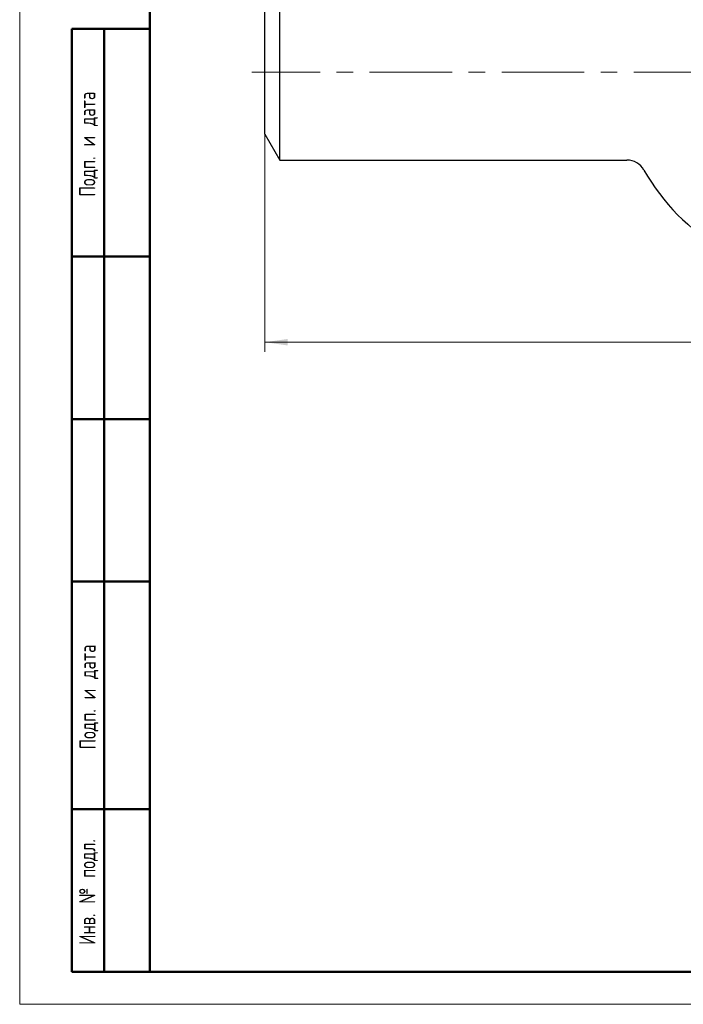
# Model space of a CAD drawing. Header units: millimetres. Extents: x 0 to 420, y 0 to 297.
# Tile 1 of 15: x 0 to 102, y 0 to 151. Entities that reach past the tile are written whole.
import ezdxf

# ---------------------------------------------------------------- set-up
doc = ezdxf.new("R2010")
doc.units = ezdxf.units.MM
doc.linetypes.add('CENTERX2', pattern=[20.32, 12.7, -2.54, 2.54, -2.54])
doc.layers.add('ОСНОВНОЙ', color=7, linetype='Continuous', lineweight=25)
doc.styles.add('SLDTEXTSTYLE0', font='TXT', dxfattribs={"width": 0.7, "bigfont": 'bigfont'})
doc.styles.add('SLDTEXTSTYLE1', font='TXT', dxfattribs={"width": 0.7})
doc.dimstyles.new('SLDDIMSTYLE0', dxfattribs={"dimtxt": 5, "dimasz": 3.5, "dimexe": 0, "dimexo": 0.0625, "dimgap": 1.25, "dimtad": 2, "dimrnd": 1e-09, "dimzin": 12, "dimdsep": 46, "dimtxsty": 'SLDTEXTSTYLE1', "dimsah": 1, "dimcen": 0.09, "dimadec": 0, "dimazin": 3, "dimtol": 1, "dimtp": 3, "dimtm": 3, "dimtfac": 1, "dimtdec": 3, "dimtofl": 0, "dimtmove": 0, "dimatfit": 3, "dimfxl": 1, "dimfrac": 2, "dimtolj": 1, "dimarcsym": 0})

# ---------------------------------------------------------------- blocks, each defined once
blk = doc.blocks.new('_D')
at = {"color": 7, "linetype": 'Continuous', "lineweight": 0}
for p, q in [((37.72, 133.81), (37.72, 100.31)), ((267.72, 133.81), (267.72, 100.31)), ((37.72, 101.81), (267.72, 101.81))]:
    blk.add_line(p, q, dxfattribs=at)
at = {"color": 7, "linetype": 'Continuous', "lineweight": 18}
for points in [[(37.72, 101.81), (41.22, 101.31), (41.22, 102.31)], [(267.72, 101.81), (264.22, 102.31), (264.22, 101.31)]]:
    blk.add_solid(points, dxfattribs=at)
at = {"color": 7, "linetype": 'Continuous', "lineweight": 18, "char_height": 5, "attachment_point": 1, "style": 'SLDTEXTSTYLE1'}
for s, insert in [('230', (142.72, 108.26)), ('±3', (153.99, 108.26))]:
    blk.add_mtext(s, dxfattribs=dict(at, insert=insert))

msp = doc.modelspace()

# ---------------------------------------------------------------- linework, layer by layer
at = {"color": 7, "linetype": 'Continuous', "lineweight": 18}
for p, q in [((0, 297), (0, 0)), ((0, 0), (420, 0))]:
    msp.add_line(p, q, dxfattribs=at)
at = {"color": 7, "linetype": 'Continuous', "lineweight": 50}
for p, q in [((20, 292), (20, 5)), ((20, 292), (20, 5)), ((8, 5), (8, 150)), ((8, 150), (20, 150)), ((13, 5), (13, 150)), ((20, 115), (8, 115)), ((20, 90), (8, 90)), ((20, 65), (8, 65)), ((8, 30), (20, 30)), ((8, 5), (20, 5)), ((20, 5), (415, 5))]:
    msp.add_line(p, q, dxfattribs=at)
at = {"color": 7, "linetype": 'Continuous', "lineweight": 25}
for p, q in [((40.026, 143.313), (40.026, 156.813)), ((37.716, 143.313), (37.716, 152.813)), ((37.716, 133.813), (37.716, 143.313)), ((40.026, 129.813), (40.026, 143.313)), ((37.716, 133.813), (40.026, 129.813)), ((40.026, 129.813), (93.411, 129.813))]:
    msp.add_line(p, q, dxfattribs=at)
at = {"color": 7, "linetype": 'CENTERX2', "lineweight": 18}
msp.add_line((269.716, 143.313), (35.716, 143.313), dxfattribs=at)
at = {"color": 7, "linetype": 'Continuous', "lineweight": 25}
for centre, radius, start, end in [((93.411, 126.813), 3, 29.40411, 90), ((124.216, 144.174), 32.361, 209.40411, 270)]:
    msp.add_arc(centre, radius, start, end, dxfattribs=at)
at = {"layer": 'ОСНОВНОЙ', "linetype": 'Continuous', "lineweight": 18}
for p, q in [((20, 5), (20, 292)), ((19.999, 148.5), (20.001, 148.5)), ((415, 5), (20, 5))]:
    msp.add_line(p, q, dxfattribs=at)

# ---------------------------------------------------------------- texts
at = {"color": 7, "linetype": 'Continuous', "lineweight": 0, "char_height": 2.5, "attachment_point": 2, "rotation": 90, "style": 'SLDTEXTSTYLE0'}
for s, insert in [('Подп. и дата', (9.143, 132.268)), ('Подп. и дата', (9.204, 47.268)), ('Инв. № подл.', (9.143, 17.27))]:
    msp.add_mtext(s, dxfattribs=dict(at, insert=insert))

# ---------------------------------------------------------------- dimensions: what is measured, and where the dimension line sits
at = {"color": 7, "linetype": 'Continuous', "lineweight": 18}
dim = msp.add_linear_dim(base=(267.716, 101.813), p1=(37.716, 133.813), p2=(267.716, 133.813), dimstyle='SLDDIMSTYLE0', dxfattribs=at)
dim.commit()
dim.dimension.update_dxf_attribs({"geometry": '_D', "text_midpoint": (151.247, 101.813), "dimtype": 160})

doc.saveas('drawing.dxf')
